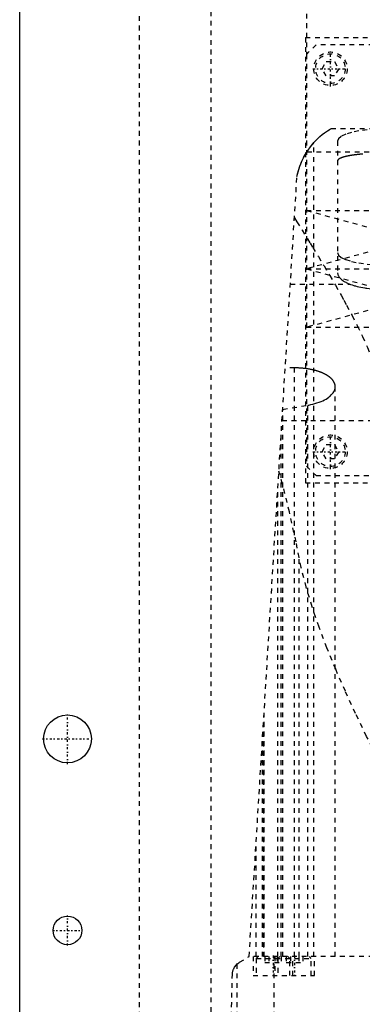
# Model space of a CAD drawing. Extents: x -105 to 105, y -137 to 442.
# Tile 5 of 10: x -105 to -33, y 67 to 273. Entities that reach past the tile are written whole.
import ezdxf

# ---------------------------------------------------------------- set-up
doc = ezdxf.new("R2010")
doc.units = 0
doc.linetypes.add('CENTER', pattern=[1.5, 0.45, -0.5, 0.05, -0.5])
doc.linetypes.add('DASHED', pattern=[2, 1, -1])
for name, color, linetype in [('AM_0', 7, 'CONTINUOUS'), ('AM_3', 7, 'DASHED'), ('AM_7', 7, 'CENTER')]:
    doc.layers.add(name, color=color, linetype=linetype)

msp = doc.modelspace()

# ---------------------------------------------------------------- linework, layer by layer
at = {"layer": 'AM_0', "color": 7, "linetype": 'CONTINUOUS'}
msp.add_line((-105, 21.5), (-105, 311.5), dxfattribs=at)
for centre, radius in [((-95, 122.5), 5), ((-95, 82.5), 3)]:
    msp.add_circle(centre, radius, dxfattribs=at)
at = {"layer": 'AM_3', "color": 6, "linetype": 'DASHED'}
for p, q in [((-45, 300), (-45, 265.5)), ((-65, 292.5), (-65, 37.5)), ((-80, 291.5), (-80, 30)), ((-45.21, 269), (-45.21, 176)), ((-45.21, 269), (45.21, 269)), ((-43, 267.5), (-45, 265.5)), ((43, 267.5), (-43, 267.5)), ((-45, 265.5), (-45, 179.5)), ((-41.73, 262.5), (-40.87, 264)), ((-40.87, 264), (-39.13, 264)), ((-39.13, 264), (-38.27, 262.5)), ((-40.87, 261), (-41.73, 262.5)), ((-38.27, 262.5), (-39.13, 261)), ((-39.13, 261), (-40.87, 261)), ((-39.86, 250), (39.86, 250)), ((-43.5, 77.05), (-43.5, 247.02)), ((-38.5, 247.38), (-38.5, 219.86)), ((-44.92, 245.15), (44.92, 245.15)), ((-57, 77.05), (-47, 240)), ((-45, 232.9), (-22.5, 226.8)), ((-45, 232.9), (45, 232.9)), ((-22.5, 226.8), (-45, 220.7)), ((-45, 220.7), (-22.5, 214.6)), ((-45, 220.7), (45, 220.7)), ((-48.38, 217.5), (-35.93, 217.5)), ((-22.5, 214.6), (-45, 208.5)), ((-45, 208.5), (45, 208.5)), ((-47.5, 200.01), (-49.45, 200.01)), ((-47.5, 77.05), (-47.5, 200.01)), ((-39, 77.05), (-39, 196.08)), ((-49.99, 191.33), (-44.74, 192.21)), ((-49.95, 77.05), (-49.95, 191.34)), ((-44.74, 77.05), (-44.74, 192.21)), ((-50.13, 189), (50.13, 189)), ((-50.31, 77.05), (-50.31, 186.12)), ((-41.73, 182.5), (-40.87, 184)), ((-40.87, 184), (-39.13, 184)), ((-39.13, 184), (-38.27, 182.5)), ((-40.87, 181), (-41.73, 182.5)), ((-38.27, 182.5), (-39.13, 181)), ((-45, 179.5), (-43, 177.5)), ((-39.13, 181), (-40.87, 181)), ((-43, 177.5), (43, 177.5)), ((-45.21, 176), (45.21, 176)), ((-51, 77.05), (-51, 174.82)), ((-46.53, 77.05), (-46.53, 160.38)), ((-53.88, 77.05), (-53.88, 127.93)), ((-54, 125.94), (-54, 77.05)), ((-54.2, 77.05), (-54.2, 122.75)), ((-55.5, 77.05), (-55.5, 101.49)), ((-59, 75.85), (-57, 77.05)), ((57, 77.05), (-57, 77.05)), ((-56.15, 77.05), (-56.15, 73.05)), ((-55.1, 77.05), (-55.5, 76.65)), ((-55.5, 76.65), (-55.5, 73.05)), ((-55.5, 76.65), (-44, 76.65)), ((-53.73, 77.05), (-53.73, 75.8)), ((-52.87, 77.05), (-52.87, 75.8)), ((-51.74, 16.5), (-51.74, 77.05)), ((-51.65, 77.05), (-51.65, 73.05)), ((-51.13, 77.05), (-51.13, 75.8)), ((-50.6, 77.05), (-51, 76.65)), ((-51, 76.65), (-51, 73.05)), ((-50.27, 77.05), (-50.27, 75.8)), ((-49.23, 77.05), (-49.23, 75.8)), ((-48.5, 76.65), (-48.9, 77.05)), ((-48.5, 73.05), (-48.5, 76.65)), ((-48.37, 77.05), (-48.37, 75.8)), ((-47.85, 73.05), (-47.85, 77.05)), ((-46.63, 77.05), (-46.63, 75.8)), ((-45.77, 77.05), (-45.77, 75.8)), ((-44, 76.65), (-44.4, 77.05)), ((-44, 73.05), (-44, 76.65)), ((-43.35, 73.05), (-43.35, 77.05)), ((-59.5, 16.5), (-59.5, 75.49)), ((-53.73, 75.8), (-50.27, 75.8)), ((-49.23, 75.8), (-45.77, 75.8)), ((-62, 16.5), (-60.5, 73.35)), ((-56.15, 73.05), (-43.35, 73.05))]:
    msp.add_line(p, q, dxfattribs=at)
for points in [[(-28.5, 249.97), (-30.45, 249.92), (-32.33, 249.77), (-34.06, 249.53), (-35.57, 249.21), (-36.81, 248.82), (-37.74, 248.37), (-38.31, 247.89), (-38.5, 247.38)], [(-38.5, 224.09), (-38.31, 223.58), (-37.74, 223.1), (-36.81, 222.65), (-35.57, 222.26), (-34.06, 221.94), (-32.33, 221.7), (-30.45, 221.55), (-28.5, 221.5)]]:
    msp.add_lwpolyline(points, dxfattribs=at)
for points in [[(-47, 240, 0), (-46.89, 240.49, 0), (-46.63, 241.45, 0), (-46.32, 242.36, 0), (-46.15, 242.79, 0), (-45.96, 243.22, 0), (-45.57, 244.04, 0), (-45.13, 244.8, 0), (-44.67, 245.52, 0), (-44.19, 246.19, 0), (-43.69, 246.8, 0), (-43.44, 247.09, 0), (-43.18, 247.36, 0), (-42.68, 247.87, 0), (-42.18, 248.33, 0), (-41.7, 248.73, 0), (-41.25, 249.08, 0), (-40.83, 249.38, 0), (-40.64, 249.51, 0), (-40.47, 249.62, 0), (-40.17, 249.81, 0), (-39.94, 249.95, 0), (-39.86, 250, 0)], [(-43.81, 246.66, 0), (-43.8, 246.67, 0), (-43.76, 246.69, 0), (-43.73, 246.71, 0), (-43.72, 246.72, 0), (-43.7, 246.73, 0), (-43.68, 246.75, 0), (-43.65, 246.77, 0), (-43.63, 246.79, 0), (-43.61, 246.81, 0), (-43.59, 246.83, 0), (-43.58, 246.84, 0), (-43.57, 246.85, 0), (-43.56, 246.87, 0), (-43.54, 246.89, 0), (-43.53, 246.91, 0), (-43.52, 246.93, 0), (-43.51, 246.95, 0), (-43.51, 246.96, 0), (-43.51, 246.97, 0), (-43.5, 246.99, 0), (-43.5, 247.01, 0), (-43.5, 247.02, 0)], [(-47, 240, 0), (-46.95, 240.25, 0), (-46.83, 240.74, 0), (-46.7, 241.22, 0), (-46.63, 241.46, 0), (-46.55, 241.7, 0), (-46.39, 242.17, 0), (-46.22, 242.63, 0), (-46.03, 243.07, 0), (-45.83, 243.5, 0), (-45.63, 243.91, 0), (-45.53, 244.11, 0), (-45.42, 244.3, 0), (-45.21, 244.67, 0), (-45, 245.02, 0), (-44.88, 245.21, 0), (-44.84, 245.26, 0), (-44.81, 245.32, 0), (-44.79, 245.34, 0), (-44.78, 245.37, 0), (-44.74, 245.42, 0), (-44.71, 245.47, 0), (-44.67, 245.52, 0), (-44.64, 245.57, 0), (-44.61, 245.61, 0), (-44.59, 245.64, 0), (-44.57, 245.66, 0), (-44.54, 245.71, 0), (-44.51, 245.75, 0), (-44.48, 245.8, 0), (-44.44, 245.84, 0), (-44.41, 245.89, 0), (-44.4, 245.91, 0), (-44.38, 245.93, 0), (-44.35, 245.97, 0), (-44.32, 246.01, 0), (-44.3, 246.03, 0), (-44.29, 246.05, 0), (-44.26, 246.09, 0), (-44.23, 246.13, 0), (-44.21, 246.15, 0), (-44.2, 246.17, 0), (-44.17, 246.21, 0), (-44.14, 246.25, 0), (-44.11, 246.29, 0), (-44.08, 246.32, 0), (-44.05, 246.36, 0), (-44.04, 246.38, 0), (-44.03, 246.39, 0), (-44, 246.43, 0), (-43.97, 246.46, 0), (-43.95, 246.49, 0), (-43.92, 246.53, 0), (-43.9, 246.56, 0), (-43.88, 246.57, 0), (-43.87, 246.59, 0), (-43.85, 246.61, 0), (-43.82, 246.64, 0), (-43.81, 246.66, 0)], [(-33.2, 244.68, 0), (-33.33, 244.67, 0), (-33.46, 244.66, 0), (-33.59, 244.65, 0), (-33.72, 244.64, 0), (-33.84, 244.63, 0), (-33.9, 244.62, 0), (-33.97, 244.61, 0), (-34.09, 244.6, 0), (-34.21, 244.59, 0), (-34.33, 244.58, 0), (-34.44, 244.56, 0), (-34.56, 244.55, 0), (-34.62, 244.54, 0), (-34.67, 244.53, 0), (-34.79, 244.52, 0), (-34.9, 244.51, 0), (-35.01, 244.49, 0), (-35.12, 244.48, 0), (-35.22, 244.46, 0), (-35.27, 244.45, 0), (-35.33, 244.45, 0), (-35.43, 244.43, 0), (-35.53, 244.42, 0), (-35.58, 244.41, 0), (-35.63, 244.4, 0), (-35.72, 244.38, 0), (-35.82, 244.37, 0), (-35.87, 244.36, 0), (-35.92, 244.35, 0), (-36.01, 244.33, 0), (-36.1, 244.32, 0), (-36.2, 244.3, 0), (-36.29, 244.28, 0), (-36.38, 244.26, 0), (-36.42, 244.25, 0), (-36.47, 244.25, 0), (-36.55, 244.23, 0), (-36.64, 244.21, 0), (-36.72, 244.19, 0), (-36.8, 244.17, 0), (-36.88, 244.15, 0), (-36.92, 244.14, 0), (-36.96, 244.13, 0), (-37.04, 244.11, 0), (-37.12, 244.09, 0), (-37.19, 244.07, 0), (-37.26, 244.05, 0), (-37.33, 244.03, 0), (-37.37, 244.01, 0), (-37.4, 244, 0), (-37.47, 243.98, 0), (-37.53, 243.96, 0), (-37.59, 243.94, 0), (-37.65, 243.92, 0), (-37.71, 243.89, 0), (-37.74, 243.88, 0), (-37.77, 243.87, 0), (-37.82, 243.85, 0), (-37.88, 243.83, 0), (-37.93, 243.8, 0), (-37.97, 243.78, 0), (-38.02, 243.76, 0), (-38.04, 243.74, 0), (-38.07, 243.73, 0), (-38.11, 243.71, 0), (-38.15, 243.69, 0), (-38.17, 243.67, 0), (-38.18, 243.66, 0), (-38.22, 243.64, 0), (-38.25, 243.61, 0), (-38.27, 243.6, 0), (-38.28, 243.59, 0), (-38.31, 243.57, 0), (-38.34, 243.54, 0), (-38.37, 243.52, 0), (-38.39, 243.49, 0), (-38.41, 243.47, 0), (-38.42, 243.46, 0), (-38.43, 243.44, 0), (-38.44, 243.42, 0), (-38.46, 243.4, 0), (-38.47, 243.37, 0), (-38.48, 243.35, 0), (-38.49, 243.32, 0), (-38.49, 243.31, 0), (-38.49, 243.3, 0), (-38.5, 243.27, 0), (-38.5, 243.25, 0), (-38.5, 243.24, 0)], [(-47.53, 231.39, 0), (-47.01, 230.54, 0), (-45.93, 228.8, 0), (-44.82, 227, 0), (-44.25, 226.08, 0), (-43.68, 225.15, 0), (-42.52, 223.25, 0), (-41.34, 221.3, 0), (-40.15, 219.31, 0), (-38.96, 217.28, 0), (-37.78, 215.2, 0), (-37.19, 214.15, 0), (-36.61, 213.09, 0), (-35.46, 210.94, 0), (-34.35, 208.76, 0), (-33.28, 206.54, 0), (-32.26, 204.28, 0), (-31.31, 201.98, 0), (-30.86, 200.82, 0), (-30.44, 199.65, 0), (-29.66, 197.27, 0), (-28.99, 194.85, 0), (-28.71, 193.62, 0)], [(-38.5, 219.86, 0), (-38.5, 219.8, 0), (-38.48, 219.66, 0), (-38.45, 219.52, 0), (-38.43, 219.45, 0), (-38.4, 219.38, 0), (-38.34, 219.24, 0), (-38.26, 219.1, 0), (-38.16, 218.96, 0), (-38.04, 218.82, 0), (-37.91, 218.68, 0), (-37.84, 218.61, 0), (-37.77, 218.55, 0), (-37.6, 218.41, 0), (-37.42, 218.28, 0), (-37.23, 218.15, 0), (-37.02, 218.02, 0), (-36.8, 217.9, 0), (-36.69, 217.84, 0), (-36.57, 217.78, 0), (-36.32, 217.66, 0), (-36.07, 217.55, 0), (-35.93, 217.5, 0)], [(-35.93, 217.5, 0), (-35.78, 217.44, 0), (-35.47, 217.33, 0), (-35.13, 217.23, 0), (-34.96, 217.18, 0), (-34.78, 217.13, 0), (-34.42, 217.03, 0), (-34.03, 216.94, 0), (-33.63, 216.85, 0), (-33.22, 216.77, 0), (-32.8, 216.7, 0), (-32.58, 216.66, 0), (-32.37, 216.63, 0), (-31.92, 216.57, 0), (-31.47, 216.52, 0), (-31.02, 216.47, 0), (-30.56, 216.43, 0), (-30.1, 216.4, 0), (-29.87, 216.39, 0), (-29.64, 216.38, 0), (-29.18, 216.37, 0), (-28.72, 216.36, 0), (-28.5, 216.36, 0)], [(-39, 196.08, 0), (-39, 196.1, 0), (-39, 196.16, 0), (-39, 196.21, 0), (-39.01, 196.24, 0), (-39.01, 196.27, 0), (-39.02, 196.32, 0), (-39.02, 196.37, 0), (-39.03, 196.43, 0), (-39.04, 196.48, 0), (-39.06, 196.54, 0), (-39.06, 196.56, 0), (-39.07, 196.59, 0), (-39.09, 196.65, 0), (-39.1, 196.7, 0), (-39.12, 196.76, 0), (-39.14, 196.81, 0), (-39.17, 196.87, 0), (-39.18, 196.89, 0), (-39.19, 196.92, 0), (-39.22, 196.98, 0), (-39.25, 197.03, 0), (-39.26, 197.06, 0), (-39.27, 197.08, 0), (-39.31, 197.14, 0), (-39.34, 197.19, 0), (-39.36, 197.22, 0), (-39.37, 197.25, 0), (-39.41, 197.3, 0), (-39.45, 197.35, 0), (-39.49, 197.41, 0), (-39.53, 197.46, 0), (-39.57, 197.51, 0), (-39.59, 197.54, 0), (-39.62, 197.57, 0), (-39.66, 197.62, 0), (-39.71, 197.67, 0), (-39.76, 197.72, 0), (-39.81, 197.77, 0), (-39.87, 197.83, 0), (-39.89, 197.85, 0), (-39.92, 197.88, 0), (-39.98, 197.93, 0), (-40.03, 197.98, 0), (-40.09, 198.03, 0), (-40.15, 198.08, 0), (-40.22, 198.12, 0), (-40.25, 198.15, 0), (-40.28, 198.17, 0), (-40.35, 198.22, 0), (-40.41, 198.27, 0), (-40.48, 198.31, 0), (-40.55, 198.36, 0), (-40.62, 198.41, 0), (-40.66, 198.43, 0), (-40.69, 198.45, 0), (-40.77, 198.5, 0), (-40.84, 198.54, 0), (-40.92, 198.58, 0), (-41, 198.63, 0), (-41.07, 198.67, 0), (-41.11, 198.69, 0), (-41.15, 198.71, 0), (-41.24, 198.75, 0), (-41.32, 198.79, 0), (-41.36, 198.81, 0), (-41.4, 198.83, 0), (-41.48, 198.87, 0), (-41.57, 198.91, 0), (-41.61, 198.93, 0), (-41.65, 198.95, 0), (-41.74, 198.98, 0), (-41.83, 199.02, 0), (-41.92, 199.06, 0), (-42.01, 199.09, 0), (-42.11, 199.13, 0), (-42.16, 199.15, 0), (-42.2, 199.16, 0), (-42.3, 199.2, 0), (-42.4, 199.23, 0), (-42.5, 199.27, 0), (-42.6, 199.3, 0), (-42.71, 199.33, 0), (-42.76, 199.35, 0), (-42.81, 199.37, 0), (-42.92, 199.4, 0), (-43.03, 199.43, 0), (-43.14, 199.46, 0), (-43.25, 199.49, 0), (-43.36, 199.52, 0), (-43.41, 199.53, 0), (-43.47, 199.55, 0), (-43.59, 199.57, 0), (-43.7, 199.6, 0), (-43.82, 199.63, 0), (-43.93, 199.65, 0), (-44.05, 199.67, 0), (-44.11, 199.69, 0), (-44.17, 199.7, 0), (-44.29, 199.72, 0), (-44.41, 199.74, 0), (-44.53, 199.76, 0), (-44.66, 199.78, 0), (-44.78, 199.8, 0), (-44.84, 199.81, 0), (-44.9, 199.82, 0), (-45.03, 199.84, 0), (-45.15, 199.86, 0), (-45.22, 199.86, 0), (-45.28, 199.87, 0), (-45.41, 199.89, 0), (-45.53, 199.9, 0), (-45.6, 199.91, 0), (-45.66, 199.91, 0), (-45.79, 199.93, 0), (-45.91, 199.94, 0), (-46.04, 199.95, 0), (-46.17, 199.96, 0), (-46.3, 199.97, 0), (-46.36, 199.97, 0), (-46.42, 199.98, 0), (-46.55, 199.98, 0), (-46.68, 199.99, 0), (-46.81, 199.99, 0), (-46.93, 200, 0), (-47.06, 200, 0), (-47.12, 200, 0), (-47.19, 200, 0), (-47.31, 200.01, 0), (-47.44, 200.01, 0), (-47.5, 200.01, 0)], [(-43.5, 192.48, 0), (-43.26, 192.54, 0), (-42.81, 192.68, 0), (-42.37, 192.83, 0), (-42.17, 192.91, 0), (-41.97, 192.99, 0), (-41.59, 193.15, 0), (-41.24, 193.33, 0), (-40.91, 193.51, 0), (-40.6, 193.71, 0), (-40.32, 193.91, 0), (-40.18, 194.02, 0), (-40.05, 194.13, 0), (-39.82, 194.35, 0), (-39.61, 194.57, 0), (-39.44, 194.8, 0), (-39.29, 195.03, 0), (-39.17, 195.27, 0), (-39.13, 195.39, 0), (-39.09, 195.5, 0), (-39.03, 195.74, 0), (-39, 195.97, 0), (-39, 196.08, 0)], [(-44.74, 192.21, 0), (-44.53, 192.25, 0), (-44.11, 192.33, 0), (-43.7, 192.43, 0), (-43.5, 192.48, 0)], [(-46.53, 160.38, 0), (-47.19, 163.67, 0), (-48.56, 169.92, 0), (-50.02, 175.73, 0), (-50.78, 178.45, 0)], [(-6.87, 77.05, 0), (-8.29, 79.37, 0), (-11.1, 84.09, 0), (-13.91, 88.89, 0), (-15.31, 91.32, 0), (-16.7, 93.75, 0), (-19.47, 98.65, 0), (-22.2, 103.56, 0), (-24.87, 108.47, 0), (-27.48, 113.37, 0), (-30, 118.23, 0), (-31.22, 120.64, 0), (-32.42, 123.04, 0), (-34.72, 127.8, 0), (-36.88, 132.47, 0), (-38.89, 137.05, 0), (-40.73, 141.53, 0), (-42.38, 145.88, 0), (-43.13, 148.01, 0), (-43.83, 150.11, 0), (-45.07, 154.24, 0), (-46.11, 158.34, 0), (-46.53, 160.38, 0)], [(-60.5, 73.35, 0), (-60.5, 73.35, 0), (-60.5, 73.36, 0), (-60.5, 73.36, 0), (-60.5, 73.36, 0), (-60.5, 73.37, 0), (-60.5, 73.37, 0), (-60.5, 73.37, 0), (-60.5, 73.38, 0), (-60.5, 73.38, 0), (-60.5, 73.39, 0), (-60.5, 73.39, 0), (-60.5, 73.39, 0), (-60.5, 73.39, 0), (-60.5, 73.4, 0), (-60.5, 73.41, 0), (-60.5, 73.42, 0), (-60.5, 73.43, 0), (-60.5, 73.45, 0), (-60.49, 73.47, 0), (-60.49, 73.48, 0), (-60.49, 73.5, 0), (-60.49, 73.51, 0), (-60.49, 73.52, 0), (-60.49, 73.52, 0), (-60.49, 73.54, 0), (-60.49, 73.55, 0), (-60.48, 73.59, 0), (-60.48, 73.62, 0), (-60.47, 73.65, 0), (-60.47, 73.71, 0), (-60.46, 73.76, 0), (-60.43, 73.91, 0), (-60.38, 74.09, 0), (-60.36, 74.17, 0), (-60.33, 74.24, 0), (-60.28, 74.38, 0), (-60.23, 74.5, 0), (-60.04, 74.85, 0), (-59.68, 75.31, 0), (-59.5, 75.49, 0)], [(-59.5, 75.49, 0), (-59.49, 75.5, 0), (-59.38, 75.59, 0), (-59.16, 75.75, 0), (-59, 75.85, 0)]]:
    msp.add_polyline3d(points, dxfattribs=at)
for centre, radius in [((-40, 262.5), 3.5), ((-40, 262.5), 3.1), ((-40, 182.5), 3.5), ((-40, 182.5), 3.1)]:
    msp.add_circle(centre, radius, dxfattribs=at)
at = {"layer": 'AM_7', "color": 4, "linetype": 'CENTER'}
for p, q in [((-40, 258.82), (-40, 266.18)), ((-43.67, 262.5), (-36.33, 262.5)), ((-40, 178.82), (-40, 186.18)), ((-43.67, 182.5), (-36.33, 182.5)), ((-95, 117.25), (-95, 127.75)), ((-100.25, 122.5), (-89.75, 122.5)), ((-95, 79.35), (-95, 85.65)), ((-98.15, 82.5), (-91.85, 82.5)), ((-52, 77.25), (-52, 72.85)), ((-47.5, 77.25), (-47.5, 72.85))]:
    msp.add_line(p, q, dxfattribs=at)

doc.saveas('drawing.dxf')
